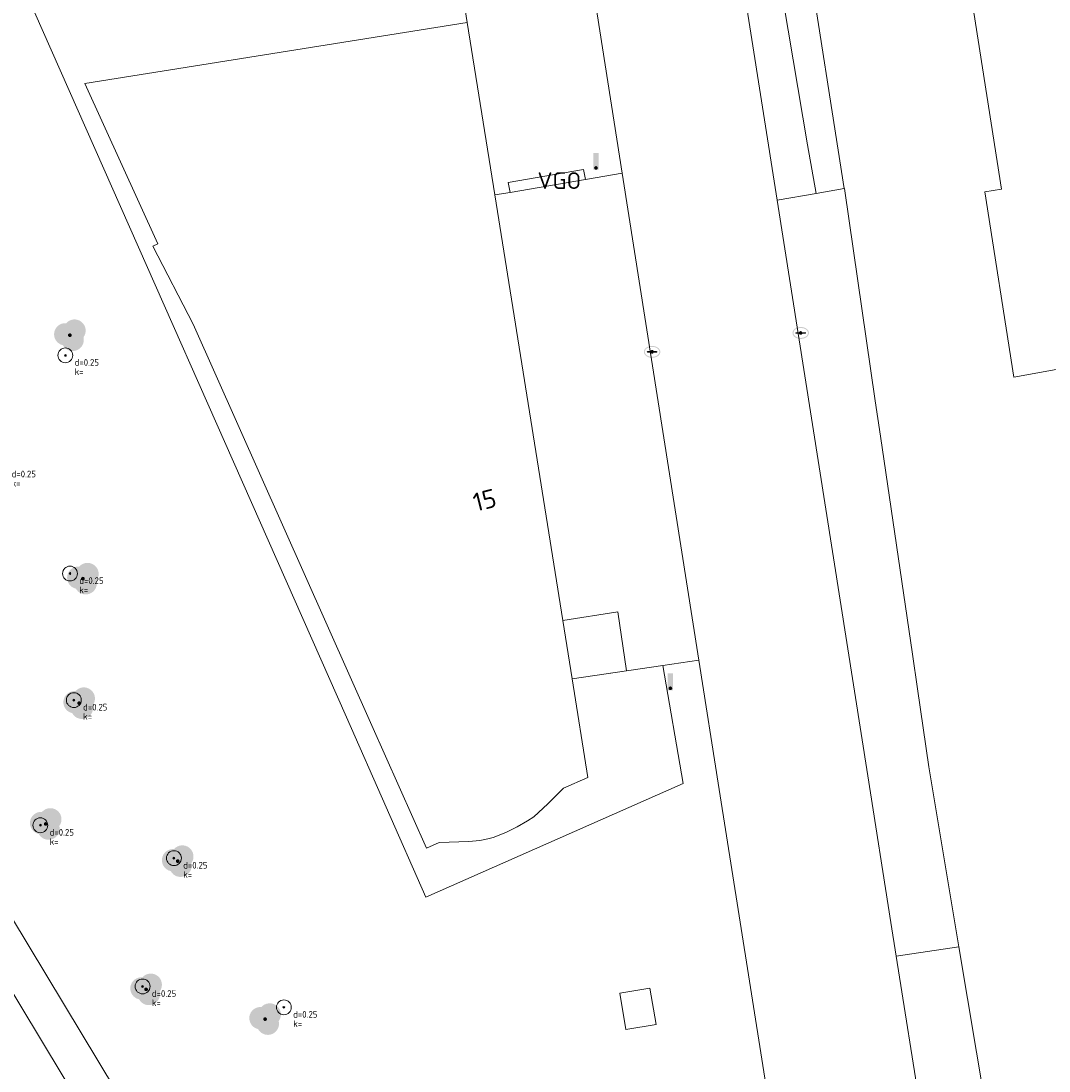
# Model space of a CAD drawing. Header units: metres. Extents: x 207155 to 208055, y 377332 to 379032.
# Tile 25 of 59: x 207612 to 207667, y 377949 to 378006. Entities that reach past the tile are written whole.
import ezdxf
from ezdxf.enums import TextEntityAlignment as Align

# ---------------------------------------------------------------- set-up
doc = ezdxf.new("R2010")
doc.units = ezdxf.units.M
for name, color, linetype, lineweight in [('B-ME-GR-BOOM-S', 90, 'Continuous', 25), ('GB', 1, 'Continuous', 25), ('GB11', 1, 'Continuous', 25), ('GBOR', 7, 'Continuous', 25), ('GMV', 7, 'Continuous', 25), ('GP1', 7, 'Continuous', 25)]:
    doc.layers.add(name, color=color, linetype=linetype, lineweight=lineweight)
for name, color, linetype in [('NAR', 7, 'Continuous'), ('PPAL', 232, 'Continuous'), ('PPUT', 232, 'Continuous'), ('PVGO', 62, 'Continuous'), ('VGO', 7, 'Continuous')]:
    doc.layers.add(name, color=color, linetype=linetype)
doc.styles.add('ISO', font='isocpeur.ttf', dxfattribs={"height": 1})
doc.styles.add('NLCS-ISO-ANNOTATIVE-T18', font='NLCS-ISO.ttf', dxfattribs={"height": 1.8})

# ---------------------------------------------------------------- blocks, each defined once
blk = doc.blocks.new('boom')
at = {"linetype": 'ByBlock', "lineweight": -2}
h = blk.add_hatch(color=0, dxfattribs=at)
h.dxf.hatch_style = 1
h.paths.add_polyline_path([(0.733, -0.107, 0.956633), (-0.199, 0.648, 0.937564), (-0.377, -0.536, 0.879525)])
h.paths.add_polyline_path([(-0.1, 0, -1), (0.1, 0, -1)], flags=16)
at = {"linetype": 'ByBlock', "lineweight": -2, "true_color": 0x4a641a}
h = blk.add_hatch(color=59, dxfattribs=at)
h.dxf.hatch_style = 1
h.paths.add_polyline_path([(0.1, 0, 1), (-0.1, 0, 1)])
at = {"color": 0, "linetype": 'ByBlock', "lineweight": -2}
blk.add_attdef('BOOM', (0.85, 0.35), '', height=0.5, dxfattribs=at)
blk = doc.blocks.new('paal')
at = {"linetype": 'ByBlock', "lineweight": -2}
h = blk.add_hatch(color=0, dxfattribs=at)
h.dxf.hatch_style = 1
h.paths.add_polyline_path([(0.15, 0.8), (-0.15, 0.8), (-0.15, -0.1), (0, -0.1, -0.414214), (-0.1, 0, -1), (0.1, 0, -0.414214), (0, -0.1), (0.15, -0.1)])
at = {"linetype": 'ByBlock', "lineweight": -2, "true_color": 0x681648}
h = blk.add_hatch(color=219, dxfattribs=at)
h.dxf.hatch_style = 1
h.paths.add_polyline_path([(-0.1, 0, 1), (0.1, 0, 1)])
at = {"color": 0, "linetype": 'ByBlock', "lineweight": -2}
blk.add_attdef('PAAL', (0.5, 0.35), '', height=0.5, dxfattribs=at)
blk = doc.blocks.new('put')
at = {"linetype": 'ByBlock', "lineweight": -2}
h = blk.add_hatch(color=0, dxfattribs=at)
h.dxf.hatch_style = 1
edge = h.paths.add_edge_path()
edge.add_spline(control_points=[(0.442, 0), (0.442, 0.043), (0.43, 0.087), (0.364, 0.201), (0.283, 0.258), (0.091, 0.323), (-0.019, 0.329), (-0.222, 0.288), (-0.313, 0.241), (-0.416, 0.124), (-0.441, 0.064), (-0.443, -0.058), (-0.419, -0.119), (-0.335, -0.218), (-0.276, -0.257), (-0.097, -0.325), (0.037, -0.332), (0.27, -0.27), (0.37, -0.201), (0.433, -0.076), (0.442, -0.038), (0.442, 0)], knot_values=[0, 0, 0, 0, 0.380029, 0.380029, 1.118666, 1.118666, 1.857303, 1.857303, 2.59594, 2.59594, 3.13294, 3.13294, 3.66994, 3.66994, 4.20694, 4.20694, 5.079565, 5.079565, 5.952189, 5.952189, 6.283185, 6.283185, 6.283185, 6.283185], degree=3, periodic=0)
edge = h.paths.add_edge_path(flags=16)
edge.add_ellipse((0, 0), major_axis=(0.392, 0), ratio=0.689655, start_angle=0, end_angle=360)
h = blk.add_hatch(color=0, dxfattribs=at)
h.dxf.hatch_style = 1
h.paths.add_polyline_path([(-0.1, 0, -0.096396), (-0.093, 0.038), (-0.25, 0.038, 1), (-0.25, -0.037), (-0.093, -0.037, -0.096396)])
at = {"linetype": 'ByBlock', "lineweight": -2, "true_color": 0x681648}
h = blk.add_hatch(color=219, dxfattribs=at)
h.dxf.hatch_style = 1
h.paths.add_polyline_path([(0.1, 0, 1), (-0.1, 0, 1)])
at = {"linetype": 'ByBlock', "lineweight": -2}
h = blk.add_hatch(color=0, dxfattribs=at)
h.dxf.hatch_style = 1
h.paths.add_polyline_path([(0.25, 0.038), (0.093, 0.038, -0.096396), (0.1, 0, -0.096396), (0.093, -0.037), (0.25, -0.037, 1)])
at = {"color": 0, "linetype": 'ByBlock', "lineweight": -2}
blk.add_attdef('PUT', (0.5, 0.35), '', height=0.5, dxfattribs=at)
blk = doc.blocks.new('SGR-BOOM_NUMMER-SO')
at = {"linetype": 'ByBlock', "lineweight": 18}
h = blk.add_hatch(color=0, dxfattribs=at)
h.dxf.hatch_style = 1
edge = h.paths.add_edge_path()
edge.add_arc((0, 0), 0.25, 0, 360)
at = {"color": 0, "linetype": 'ByBlock', "lineweight": 18}
for radius in [2, 0.25]:
    blk.add_circle((0, 0), radius, dxfattribs=at)
at = {"color": 0, "linetype": 'ByBlock', "lineweight": -2, "style": 'NLCS-ISO-ANNOTATIVE-T18'}
for tag, p in [('SOORT', (2.5, -2.8)), ('DIAMETER', (2.5, -5.3))]:
    blk.add_attdef(tag, p, '', height=1.8, dxfattribs=at)

msp = doc.modelspace()

# ---------------------------------------------------------------- linework, layer by layer
at = {"layer": 'GB', "linetype": 'Continuous', "lineweight": 13}
for points in [[(207664.811, 377996.855), (207663.916, 377996.714)], [(207641.219, 377973.642), (207637.558, 377996.549)], [(207663.916, 377996.714), (207665.478, 377986.748)], [(207621.33, 377989.589), (207630.935, 377968.004)], [(207641.72, 377970.506), (207641.219, 377973.642)], [(207641.72, 377970.506), (207642.569, 377965.195), (207641.255, 377964.62)], [(207630.935, 377968.004), (207633.88, 377961.395)], [(207633.88, 377961.395), (207634.572, 377961.697)]]:
    msp.add_lwpolyline(points, dxfattribs=at)
at = {"layer": 'GB11', "linetype": 'Continuous', "lineweight": 13}
for points in [[(207666.821, 378009.047), (207662.996, 378008.448), (207664.811, 377996.855)], [(207636.074, 378005.836), (207615.497, 378002.547), (207619.424, 377993.922)], [(207637.558, 377996.549), (207636.074, 378005.836)], [(207621.33, 377989.589), (207619.163, 377993.8), (207619.424, 377993.922)], [(207665.478, 377986.748), (207670.518, 377987.649)], [(207641.255, 377964.62), (207640.411, 377963.78), (207639.65, 377963.09), (207639.321, 377962.863), (207638.766, 377962.539), (207638.157, 377962.237), (207637.474, 377961.977), (207637.176, 377961.896), (207636.747, 377961.818), (207636.163, 377961.759), (207634.572, 377961.697)]]:
    msp.add_lwpolyline(points, dxfattribs=at)
at = {"layer": 'GBOR', "linetype": 'Continuous', "lineweight": 13}
msp.add_lwpolyline([(207609.765, 377956.677), (207654.731, 377881.979)], dxfattribs=at)
at = {"layer": 'GMV', "linetype": 'Continuous', "lineweight": 13}
for points in [[(207648.182, 378025.291), (207652.745, 377996.276)], [(207654.839, 377996.632), (207654.369, 377999.25), (207650.763, 378020.743)], [(207644.413, 377997.719), (207642.148, 378012.143)], [(207636.074, 378005.836), (207635.251, 378011.109)], [(207656.341, 377996.887), (207654.318, 378009.858)], [(207629.578, 377968.44), (207612.319, 378007.493)], [(207642.427, 377997.38), (207642.336, 377997.913), (207638.284, 377997.222), (207638.375, 377996.688)], [(207638.375, 377996.688), (207642.427, 377997.38)], [(207642.427, 377997.38), (207644.413, 377997.719)], [(207648.529, 377971.506), (207644.413, 377997.719)], [(207654.839, 377996.632), (207656.341, 377996.887)], [(207656.341, 377996.887), (207656.367, 377996.892)], [(207656.367, 377996.892), (207658.022, 377985.471)], [(207637.558, 377996.549), (207638.375, 377996.688)], [(207652.745, 377996.276), (207654.839, 377996.632)], [(207652.745, 377996.276), (207657.618, 377965.287)], [(207658.022, 377985.471), (207658.296, 377983.575)], [(207658.296, 377983.575), (207660.02, 377971.84)], [(207648.529, 377971.506), (207646.601, 377971.223)], [(207649.621, 377964.553), (207648.529, 377971.506)], [(207660.02, 377971.84), (207660.295, 377969.972)], [(207646.601, 377971.223), (207641.72, 377970.506)], [(207647.692, 377964.873), (207646.601, 377971.223)], [(207660.295, 377969.972), (207660.905, 377965.775)], [(207629.578, 377968.44), (207633.856, 377958.759)], [(207660.905, 377965.775), (207662.521, 377956.093)], [(207657.618, 377965.287), (207658.86, 377957.389)], [(207633.856, 377958.759), (207647.692, 377964.873)], [(207650.709, 377957.754), (207649.621, 377964.553)], [(207611.557, 377957.69), (207656.523, 377882.992)], [(207653.25, 377941.654), (207650.709, 377957.754)], [(207658.86, 377957.389), (207659.146, 377955.593)], [(207662.521, 377956.093), (207659.146, 377955.593)], [(207660.495, 377947.116), (207659.146, 377955.593)], [(207663.932, 377947.639), (207662.521, 377956.093)], [(207646.233, 377951.901), (207645.905, 377953.872), (207644.286, 377953.603), (207644.614, 377951.632), (207646.233, 377951.901)]]:
    msp.add_lwpolyline(points, dxfattribs=at)
at = {"layer": 'GP1', "linetype": 'Continuous', "lineweight": 13}
for points in [[(207644.175, 377974.115), (207641.219, 377973.642)], [(207644.642, 377970.935), (207644.175, 377974.115)], [(207641.72, 377970.506), (207644.642, 377970.935)]]:
    msp.add_lwpolyline(points, dxfattribs=at)

# ---------------------------------------------------------------- block references
at = {"layer": 'B-ME-GR-BOOM-S', "xscale": 0.2, "yscale": 0.2, "zscale": 0.2}
for p in [(207614.458, 377987.917), (207611.067, 377981.91), (207614.707, 377976.175), (207614.913, 377969.365), (207613.113, 377962.631), (207620.296, 377960.86), (207618.611, 377953.956), (207626.211, 377952.833)]:
    msp.add_blockref('SGR-BOOM_NUMMER-SO', p, dxfattribs=at).add_auto_attribs({'SOORT': 'd=0.25', 'DIAMETER': 'k='})
at = {"layer": 'PPAL', "linetype": 'Continuous', "lineweight": 13}
for p in [(207643, 377998), (207647, 377970)]:
    msp.add_blockref('paal', p, dxfattribs=at)
at = {"layer": 'PPUT', "linetype": 'Continuous', "lineweight": 13}
for p in [(207654.012, 377989.122), (207646.018, 377988.105)]:
    msp.add_blockref('put', p, dxfattribs=at)
at = {"layer": 'PVGO', "linetype": 'Continuous', "lineweight": 13}
for p in [(207614.7, 377989), (207615.4, 377975.9), (207615.2, 377969.2), (207613.4, 377962.7), (207620.5, 377960.7), (207618.8, 377953.8), (207625.2, 377952.2)]:
    msp.add_blockref('boom', p, dxfattribs=at)

# ---------------------------------------------------------------- texts
at = {"layer": 'NAR', "linetype": 'Continuous', "lineweight": 13, "style": 'ISO'}
msp.add_text('15', height=1, rotation=14.1, dxfattribs=at).set_placement((207637.009, 377980.127), align=Align.MIDDLE_CENTER)
at = {"layer": 'VGO', "linetype": 'Continuous', "lineweight": 13, "style": 'ISO'}
msp.add_text('VGO', height=0.9, dxfattribs=at).set_placement((207641.024, 377997.32), align=Align.MIDDLE_CENTER)

doc.saveas('drawing.dxf')
